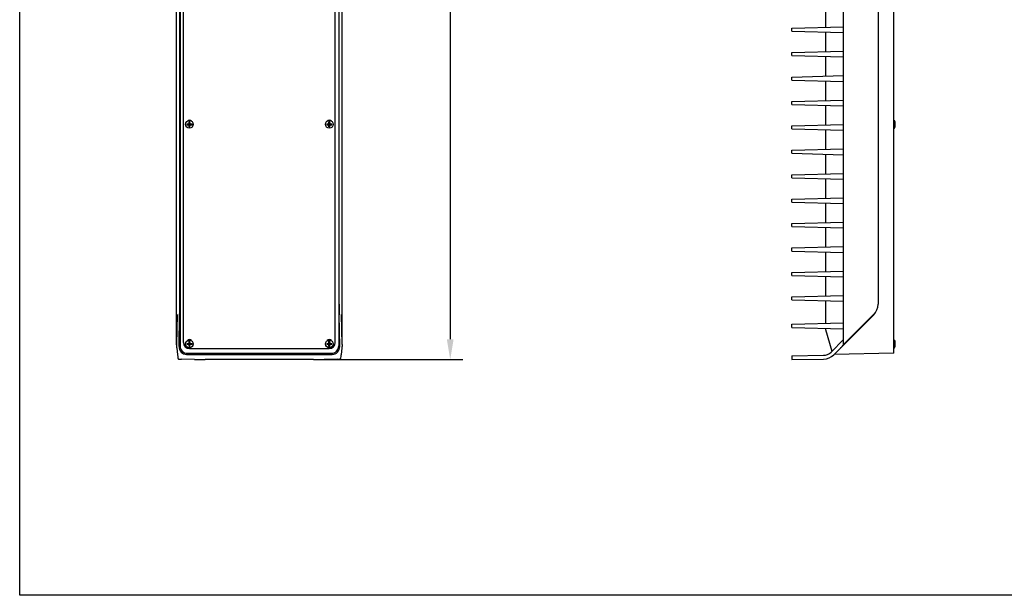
# Model space of a CAD drawing. Header units: millimetres. Extents: x 27 to 414, y 27 to 296.
# Tile 1 of 12: x 27 to 221, y 27 to 140. Entities that reach past the tile are written whole.
import ezdxf

# ---------------------------------------------------------------- set-up
doc = ezdxf.new("R2010")
doc.units = ezdxf.units.MM
doc.header["$LTSCALE"] = 23.1
doc.header["$PDMODE"] = 3
doc.header["$PDSIZE"] = 8
doc.layers.get('0').update_dxf_attribs({"linetype": 'CONTINUOUS'})
doc.layers.get('Defpoints').update_dxf_attribs({"linetype": 'CONTINUOUS'})
doc.layers.add('00_COMPONENTS', color=7, linetype='CONTINUOUS')
doc.layers.add('51__DRAFT_DIMS', color=7, linetype='CONTINUOUS')
doc.styles.get("Standard").update_dxf_attribs({"font": 'simfang.ttf'})
doc.dimstyles.new('DIMSTYLE_1', dxfattribs={"dimtxt": 3, "dimasz": 3, "dimexe": 2.5, "dimexo": 0.5, "dimgap": 0.75, "dimtad": 1, "dimdec": 1, "dimlfac": 3.333333, "dimdsep": 46, "dimtxsty": 'STANDARD', "dimblk": '_FILLED', "dimblk1": '_FILLED', "dimblk2": '_FILLED', "dimcen": 0.09, "dimclrt": 3, "dimadec": 1, "dimazin": 2, "dimtp": 0.8, "dimtm": 0.8, "dimtfac": 1, "dimtdec": 1, "dimtofl": 0, "dimtmove": 0, "dimatfit": 3, "dimldrblk": '_FILLED', "dimfxl": 1, "dimtolj": 1, "dimarcsym": 0})

# ---------------------------------------------------------------- blocks, each defined once
blk = doc.blocks.new('*D1')
at = {"layer": '51__DRAFT_DIMS', "color": 8, "lineweight": -2}
for p, q in [((85.7, 255.85), (114.57, 255.85)), ((112.07, 251.85), (112.07, 77.37)), ((85.7, 73.37), (114.57, 73.37))]:
    blk.add_line(p, q, dxfattribs=at)
at = {"layer": '51__DRAFT_DIMS', "color": 8}
for points in [[(112.73, 251.85), (111.4, 251.85), (112.07, 255.85)], [(111.4, 77.37), (112.73, 77.37), (112.07, 73.37)]]:
    blk.add_solid(points, dxfattribs=at)
at = {"layer": 'Defpoints', "color": 0}
for p in [(85.2, 255.85), (85.2, 73.37), (112.07, 73.37)]:
    blk.add_point(p, dxfattribs=at)
at = {"layer": '51__DRAFT_DIMS', "color": 0, "insert": (108.27, 164.54), "char_height": 3, "attachment_point": 2, "rotation": 90}
blk.add_mtext('\\A1;608.3', dxfattribs=at)
blk = doc.blocks.new('_FILLED')
at = {"color": 0, "linetype": 'ByBlock'}
blk.add_solid([(0, 0), (-1, 0.167), (-1, -0.167)], dxfattribs=at)

msp = doc.modelspace()

# ---------------------------------------------------------------- linework, layer by layer
msp.add_lwpolyline([(27.461, 296.312), (410.878, 296.312), (410.878, 27.057), (27.461, 27.057)], close=True)
at = {"layer": '00_COMPONENTS', "color": 7}
for p, q in [((199.244, 74.612), (199.244, 254.612)), ((58.306, 76.325), (58.306, 252.003)), ((58.966, 253.112), (58.966, 76.111)), ((90.166, 253.112), (90.166, 76.111)), ((189.344, 76.325), (189.344, 252.899)), ((58.912, 84.254), (58.912, 244.969)), ((90.22, 84.254), (90.22, 244.969)), ((196.154, 244.969), (196.154, 84.254)), ((90.826, 76.325), (90.826, 154.112)), ((59.652, 76.726), (59.652, 142.022)), ((89.479, 76.726), (89.479, 142.022)), ((185.804, 142.539), (185.804, 138.685)), ((179.204, 138.512), (189.344, 138.777)), ((179.204, 137.912), (179.204, 138.512)), ((179.204, 137.912), (189.344, 137.646)), ((185.804, 137.739), (185.804, 133.885)), ((179.204, 133.712), (189.344, 133.977)), ((179.204, 133.112), (179.204, 133.712)), ((179.204, 133.112), (189.344, 132.846)), ((185.804, 132.939), (185.804, 129.085)), ((179.204, 128.912), (189.344, 129.177)), ((179.204, 128.312), (179.204, 128.912)), ((179.204, 128.312), (189.344, 128.046)), ((185.804, 128.139), (185.804, 124.285)), ((179.204, 124.112), (189.344, 124.377)), ((179.204, 123.512), (179.204, 124.112)), ((179.204, 123.512), (189.344, 123.246)), ((185.804, 123.339), (185.804, 119.485)), ((60.736, 119.882), (60.736, 120.126)), ((60.916, 119.882), (60.916, 120.126)), ((88.216, 119.882), (88.216, 120.126)), ((88.396, 119.882), (88.396, 120.126)), ((199.244, 120.362), (199.402, 120.362)), ((199.402, 118.862), (199.402, 120.362)), ((199.476, 120.126), (199.478, 120.127)), ((60.312, 119.702), (60.556, 119.702)), ((60.312, 119.522), (60.556, 119.522)), ((60.48, 119.522), (60.48, 119.702)), ((60.969, 119.469), (60.683, 119.754)), ((60.683, 119.469), (60.969, 119.754)), ((60.916, 119.958), (60.736, 119.958)), ((60.916, 119.702), (60.736, 119.702)), ((60.736, 119.522), (60.736, 119.702)), ((60.916, 119.612), (60.736, 119.612)), ((60.916, 119.522), (60.736, 119.522)), ((60.736, 119.098), (60.736, 119.342)), ((60.916, 119.266), (60.736, 119.266)), ((60.826, 119.522), (60.826, 119.702)), ((60.916, 119.522), (60.916, 119.702)), ((60.916, 119.098), (60.916, 119.342)), ((61.096, 119.702), (61.34, 119.702)), ((61.096, 119.522), (61.34, 119.522)), ((61.172, 119.522), (61.172, 119.702)), ((87.792, 119.702), (88.036, 119.702)), ((87.792, 119.522), (88.036, 119.522)), ((87.96, 119.522), (87.96, 119.702)), ((88.449, 119.469), (88.163, 119.754)), ((88.163, 119.469), (88.449, 119.754)), ((88.396, 119.958), (88.216, 119.958)), ((88.396, 119.702), (88.216, 119.702)), ((88.216, 119.522), (88.216, 119.702)), ((88.396, 119.612), (88.216, 119.612)), ((88.396, 119.522), (88.216, 119.522)), ((88.216, 119.098), (88.216, 119.342)), ((88.396, 119.266), (88.216, 119.266)), ((88.306, 119.522), (88.306, 119.702)), ((88.396, 119.522), (88.396, 119.702)), ((88.396, 119.098), (88.396, 119.342)), ((88.576, 119.702), (88.82, 119.702)), ((88.576, 119.522), (88.82, 119.522)), ((88.652, 119.522), (88.652, 119.702)), ((179.204, 119.312), (189.344, 119.577)), ((179.204, 118.712), (179.204, 119.312)), ((179.204, 118.712), (189.344, 118.446)), ((185.804, 118.539), (185.804, 114.685)), ((199.244, 118.862), (199.402, 118.862)), ((199.476, 119.702), (199.524, 119.702)), ((199.476, 119.522), (199.524, 119.522)), ((199.478, 119.097), (199.476, 119.098)), ((199.524, 119.702), (199.525, 119.702)), ((199.525, 119.522), (199.524, 119.522)), ((179.204, 114.512), (189.344, 114.777)), ((179.204, 113.912), (179.204, 114.512)), ((179.204, 113.912), (189.344, 113.646)), ((185.804, 113.739), (185.804, 109.885)), ((179.204, 109.712), (189.344, 109.977)), ((179.204, 109.112), (179.204, 109.712)), ((179.204, 109.112), (189.344, 108.846)), ((185.804, 108.939), (185.804, 105.085)), ((179.204, 104.912), (189.344, 105.177)), ((179.204, 104.312), (179.204, 104.912)), ((179.204, 104.312), (189.344, 104.046)), ((185.804, 104.139), (185.804, 100.285)), ((179.204, 100.112), (189.344, 100.377)), ((179.204, 99.512), (179.204, 100.112)), ((179.204, 99.512), (189.344, 99.246)), ((185.804, 99.339), (185.804, 95.485)), ((179.204, 95.312), (189.344, 95.577)), ((179.204, 94.712), (179.204, 95.312)), ((179.204, 94.712), (189.344, 94.446)), ((185.804, 94.539), (185.804, 90.685)), ((179.204, 90.512), (189.344, 90.777)), ((179.204, 89.912), (179.204, 90.512)), ((179.204, 89.912), (189.344, 89.646)), ((185.804, 89.739), (185.804, 85.885)), ((179.204, 85.712), (189.344, 85.977)), ((179.204, 85.112), (179.204, 85.712)), ((179.204, 85.112), (189.344, 84.846)), ((185.804, 84.939), (185.804, 80.485)), ((58.409, 82.239), (58.306, 76.325)), ((58.788, 75.933), (58.897, 82.197)), ((90.344, 75.933), (90.235, 82.197)), ((90.826, 76.325), (90.723, 82.239)), ((195.301, 82.197), (187.437, 74.332)), ((195.26, 82.239), (189.344, 76.325)), ((179.204, 80.312), (189.344, 80.577)), ((179.204, 79.712), (179.204, 80.312)), ((179.204, 79.712), (189.344, 79.446)), ((185.804, 79.539), (185.804, 79.262)), ((185.804, 79.262), (187.065, 75.021)), ((58.355, 75.674), (58.473, 74.332)), ((60.312, 76.562), (60.556, 76.562)), ((60.312, 76.382), (60.556, 76.382)), ((60.48, 76.382), (60.48, 76.562)), ((60.969, 76.329), (60.683, 76.614)), ((60.683, 76.329), (60.969, 76.614)), ((60.736, 76.742), (60.736, 76.986)), ((60.916, 76.818), (60.736, 76.818)), ((60.916, 76.562), (60.736, 76.562)), ((60.736, 76.382), (60.736, 76.562)), ((60.916, 76.472), (60.736, 76.472)), ((60.916, 76.382), (60.736, 76.382)), ((60.736, 75.958), (60.736, 76.202)), ((60.916, 76.126), (60.736, 76.126)), ((60.826, 76.382), (60.826, 76.562)), ((60.852, 75.526), (88.279, 75.526)), ((60.916, 76.742), (60.916, 76.986)), ((60.916, 76.382), (60.916, 76.562)), ((60.916, 75.958), (60.916, 76.202)), ((61.096, 76.562), (61.34, 76.562)), ((61.096, 76.382), (61.34, 76.382)), ((61.172, 76.382), (61.172, 76.562)), ((87.792, 76.562), (88.036, 76.562)), ((87.792, 76.382), (88.036, 76.382)), ((87.96, 76.382), (87.96, 76.562)), ((88.449, 76.329), (88.163, 76.614)), ((88.163, 76.329), (88.449, 76.614)), ((88.216, 76.742), (88.216, 76.986)), ((88.396, 76.818), (88.216, 76.818)), ((88.396, 76.562), (88.216, 76.562)), ((88.216, 76.382), (88.216, 76.562)), ((88.396, 76.472), (88.216, 76.472)), ((88.396, 76.382), (88.216, 76.382)), ((88.216, 75.958), (88.216, 76.202)), ((88.396, 76.126), (88.216, 76.126)), ((88.306, 76.382), (88.306, 76.562)), ((88.396, 76.742), (88.396, 76.986)), ((88.396, 76.382), (88.396, 76.562)), ((88.396, 75.958), (88.396, 76.202)), ((88.576, 76.562), (88.82, 76.562)), ((88.576, 76.382), (88.82, 76.382)), ((88.652, 76.382), (88.652, 76.562)), ((90.776, 75.674), (90.659, 74.332)), ((189.344, 77.3), (186.907, 74.863)), ((199.244, 77.222), (199.402, 77.222)), ((199.244, 75.722), (199.402, 75.722)), ((199.402, 75.722), (199.402, 77.222)), ((199.476, 76.986), (199.478, 76.987)), ((199.476, 76.562), (199.524, 76.562)), ((199.476, 76.382), (199.524, 76.382)), ((199.478, 75.957), (199.476, 75.958)), ((199.524, 76.562), (199.525, 76.562)), ((199.525, 76.382), (199.524, 76.382)), ((60.261, 74.407), (88.871, 74.407)), ((60.466, 74.612), (88.666, 74.612)), ((179.204, 74.122), (185.417, 74.23)), ((179.204, 74.122), (179.204, 73.372)), ((199.244, 74.612), (187.512, 74.407)), ((58.648, 73.481), (58.81, 73.448)), ((61.812, 73.387), (59.244, 73.432)), ((85.198, 73.372), (63.934, 73.372)), ((89.888, 73.432), (87.319, 73.387)), ((90.484, 73.481), (90.322, 73.448)), ((179.204, 73.372), (185.43, 73.481))]:
    msp.add_line(p, q, dxfattribs=at)
at = {"layer": '00_COMPONENTS', "color": 4}
for p, q in [((60.957, 77.21), (61.01, 77.263)), ((88.299, 77.229), (88.362, 77.292))]:
    msp.add_line(p, q, dxfattribs=at)
at = {"layer": '00_COMPONENTS', "color": 7}
for centre in [(60.826, 119.612), (88.306, 119.612), (60.826, 76.472), (88.306, 76.472)]:
    msp.add_circle(centre, 0.75, dxfattribs=at)
for centre, radius, start, end in [((60.826, 119.912), 0.525, 39.29674, 140.70326), ((60.826, 116.605), 3.521, 88.53575, 91.46425), ((88.306, 119.912), 0.525, 39.29674, 140.70326), ((88.306, 116.605), 3.521, 88.53575, 91.46425), ((197.487, 119.612), 2.057, 14.50406, 21.38319), ((197.487, 119.612), 2.055, 7.54952, 14.48515), ((63.833, 119.612), 3.522, 178.53569, 181.46431), ((60.556, 119.882), 0.18, 270, 360), ((60.556, 119.342), 0.18, 0, 90), ((60.826, 122.618), 3.521, 268.53575, 271.46425), ((61.096, 119.882), 0.18, 180, 270), ((61.096, 119.342), 0.18, 90, 180), ((57.819, 119.612), 3.522, 358.53569, 1.46431), ((91.313, 119.612), 3.522, 178.53569, 181.46431), ((88.036, 119.882), 0.18, 270, 360), ((88.036, 119.342), 0.18, 0, 90), ((88.306, 122.618), 3.521, 268.53575, 271.46425), ((88.576, 119.882), 0.18, 180, 270), ((88.576, 119.342), 0.18, 90, 180), ((85.299, 119.612), 3.522, 358.53569, 1.46431), ((197.487, 119.612), 2.057, 338.61681, 345.49594), ((197.145, 119.612), 2.333, 357.78875, 2.21125), ((197.487, 119.612), 2.055, 345.51485, 352.45048), ((198.167, 119.702), 1.369, 6.69597, 7.55049), ((198.167, 119.522), 1.369, 352.44948, 353.30404), ((193.244, 84.254), 2.91, 315, 360), ((60.852, 76.726), 1.2, 180, 270), ((63.833, 76.472), 3.522, 178.53569, 181.46431), ((60.826, 76.772), 0.525, 39.29674, 140.70326), ((60.556, 76.742), 0.18, 270, 360), ((60.556, 76.202), 0.18, 0, 90), ((60.826, 73.465), 3.521, 88.53575, 91.46425), ((60.826, 79.478), 3.521, 268.53575, 271.46425), ((61.096, 76.742), 0.18, 180, 270), ((61.096, 76.202), 0.18, 90, 180), ((57.819, 76.472), 3.522, 358.53569, 1.46431), ((91.313, 76.472), 3.522, 178.53569, 181.46431), ((88.306, 76.772), 0.525, 39.29674, 140.70326), ((88.036, 76.742), 0.18, 270, 360), ((88.036, 76.202), 0.18, 0, 90), ((88.306, 73.465), 3.521, 88.53575, 91.46425), ((88.306, 79.478), 3.521, 268.53575, 271.46425), ((88.279, 76.726), 1.2, 270, 360), ((88.576, 76.742), 0.18, 180, 270), ((88.576, 76.202), 0.18, 90, 180), ((85.299, 76.472), 3.522, 358.53569, 1.46431), ((197.487, 76.472), 2.057, 14.50406, 21.38319), ((197.487, 76.472), 2.057, 338.61681, 345.49594), ((197.487, 76.472), 2.055, 7.54952, 14.48515), ((197.145, 76.472), 2.333, 357.78875, 2.21125), ((197.487, 76.472), 2.055, 345.51485, 352.45048), ((198.167, 76.562), 1.369, 6.69597, 7.55049), ((198.167, 76.382), 1.369, 352.44948, 353.30404), ((185.379, 76.39), 2.16, 271, 315), ((185.379, 76.39), 2.91, 271, 315)]:
    msp.add_arc(centre, radius, start, end, dxfattribs=at)
for centre, major_axis, ratio, start_param, end_param in [((58.861, 84.254), (0, 2.91), 0.0174551, -2.3561945, -1.5707963), ((90.271, 84.254), (0, 2.91), 0.0174551, -4.712389, -3.9269908), ((60.288, 75.934), (0.599, 1.411), 0.9751956, -4.3196138, -2.749122), ((60.466, 76.112), (1.061, 1.061), 0.9996955, 2.3563468, 3.9268385), ((88.666, 76.112), (1.061, -1.061), 0.9996955, -0.7852459, 0.7852459), ((88.844, 75.934), (-0.599, 1.411), 0.9751956, -3.5340633, -1.9635716), ((58.653, 76.39), (0, 2.91), 0.0874887, -3.9269908, -3.1590459), ((90.479, 76.39), (0, 2.91), 0.0874887, -3.1241394, -2.3561945), ((60.304, 73.451), (1.5, 0), 0.0174551, 3.2288591, 3.9269908), ((63.934, 73.424), (3, 0), 0.0174551, -2.3561945, -1.5707963), ((85.198, 73.424), (3, 0), 0.0174551, -1.5707963, -0.7853982), ((88.827, 73.451), (1.5, 0), 0.0174551, -0.7853982, -0.0872665)]:
    msp.add_ellipse(centre, major_axis=major_axis, ratio=ratio, start_param=start_param, end_param=end_param, dxfattribs=at)
for points, knots in [([(199.525, 119.702), (199.527, 119.702), (199.528, 119.706), (199.53, 119.71), (199.532, 119.719), (199.533, 119.732), (199.534, 119.751), (199.533, 119.775), (199.532, 119.812), (199.529, 119.841), (199.526, 119.861)], [0, 0, 0, 0, 0.0337929, 0.0608597, 0.0955268, 0.1877087, 0.3088082, 0.4554616, 0.6231585, 1, 1, 1, 1]), ([(199.526, 119.362), (199.529, 119.382), (199.532, 119.411), (199.533, 119.449), (199.534, 119.472), (199.533, 119.492), (199.532, 119.505), (199.53, 119.513), (199.528, 119.518), (199.527, 119.521), (199.525, 119.522)], [0, 0, 0, 0, 0.3768332, 0.5445322, 0.6911879, 0.8122891, 0.9044723, 0.9391398, 0.9662069, 1, 1, 1, 1]), ([(58.355, 75.674), (58.346, 75.778), (58.33, 75.994), (58.307, 76.21), (58.306, 76.323)], [0, 0, 0, 0, 0.4801037, 1, 1, 1, 1]), ([(90.826, 76.323), (90.824, 76.21), (90.802, 75.994), (90.786, 75.778), (90.776, 75.674)], [0, 0, 0, 0, 0.5198963, 1, 1, 1, 1]), ([(188.779, 75.674), (188.83, 75.725), (188.931, 75.828), (189.077, 75.985), (189.2, 76.118), (189.285, 76.23), (189.338, 76.287), (189.344, 76.323)], [0, 0, 0, 0, 0.25009, 0.5001986, 0.750325, 0.8754545, 1, 1, 1, 1]), ([(199.525, 76.562), (199.527, 76.562), (199.528, 76.566), (199.53, 76.57), (199.532, 76.579), (199.533, 76.592), (199.534, 76.611), (199.533, 76.635), (199.532, 76.672), (199.529, 76.701), (199.526, 76.721)], [0, 0, 0, 0, 0.0337929, 0.0608597, 0.0955268, 0.1877087, 0.3088082, 0.4554616, 0.6231585, 1, 1, 1, 1]), ([(199.526, 76.222), (199.529, 76.242), (199.532, 76.271), (199.533, 76.309), (199.534, 76.332), (199.533, 76.352), (199.532, 76.365), (199.53, 76.373), (199.528, 76.378), (199.527, 76.381), (199.525, 76.382)], [0, 0, 0, 0, 0.3768332, 0.5445322, 0.6911879, 0.8122891, 0.9044723, 0.9391398, 0.9662069, 1, 1, 1, 1])]:
    msp.add_open_spline(points, degree=3, knots=knots, dxfattribs=at)

# ---------------------------------------------------------------- dimensions: what is measured, and where the dimension line sits
at = {"layer": '51__DRAFT_DIMS', "color": 7}
dim = msp.add_linear_dim(base=(112.067, 73.372), p1=(85.198, 255.85), p2=(85.198, 73.372), angle=270, dimstyle='DIMSTYLE_1', override={"dimasz": 4, "dimtxsty": 'STANDARD', "dimclrd": 8, "dimclre": 8, "dimclrt": 0, "dimldrblk": '_FILLED'}, dxfattribs=at)
dim.commit()
dim.dimension.update_dxf_attribs({"geometry": '*D1', "text_midpoint": (112.067, 164.541), "dimtype": 160})

doc.saveas('drawing.dxf')
